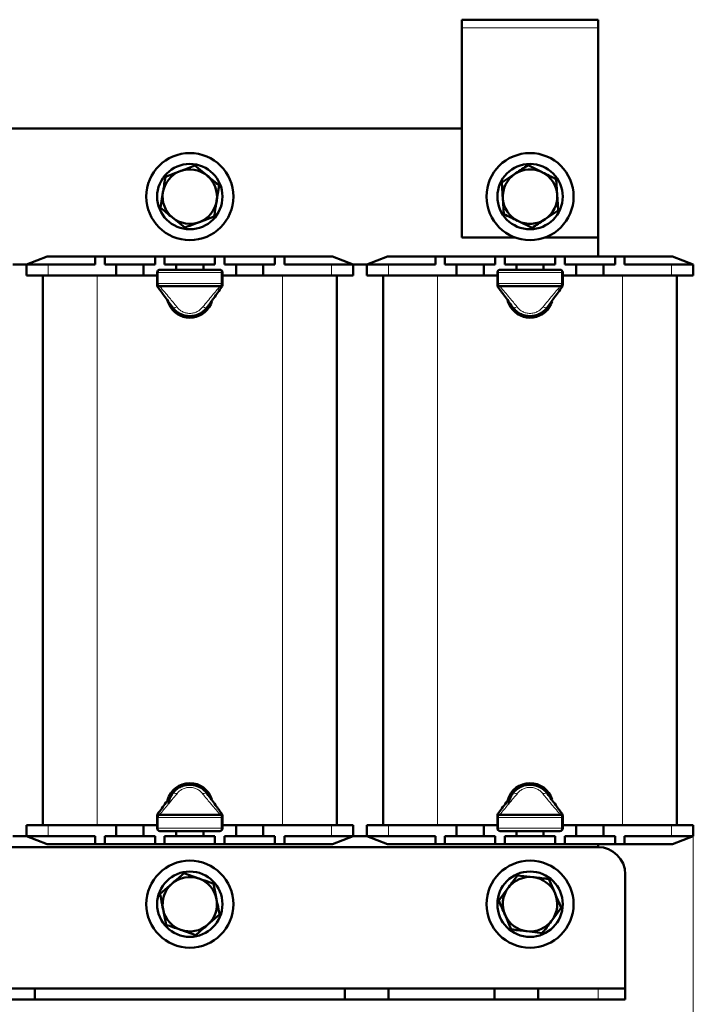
# Model space of a CAD drawing. Header units: millimetres. Extents: x 0 to 420, y 0 to 594.
# Tile 3 of 5: x 93 to 217, y 151 to 332. Entities that reach past the tile are written whole.
import ezdxf

# ---------------------------------------------------------------- set-up
doc = ezdxf.new("R2010")
doc.units = ezdxf.units.MM
doc.styles.add('SLDTEXTSTYLE0', font='TXT', dxfattribs={"width": 0.7, "bigfont": 'bigfont'})
doc.styles.add('SLDTEXTSTYLE1', font='TXT', dxfattribs={"width": 0.7})
doc.dimstyles.new('SLDDIMSTYLE0', dxfattribs={"dimtxt": 5, "dimasz": 5, "dimexe": 0, "dimexo": 0.0625, "dimgap": 1.25, "dimtad": 2, "dimdec": 1, "dimrnd": 1e-09, "dimzin": 12, "dimdsep": 46, "dimtxsty": 'SLDTEXTSTYLE1', "dimsah": 1, "dimcen": 0.09, "dimadec": 0, "dimazin": 3, "dimtfac": 1, "dimtdec": 3, "dimtofl": 0, "dimtmove": 0, "dimatfit": 3, "dimfxl": 1, "dimfrac": 2, "dimtolj": 1, "dimtzin": 12, "dimarcsym": 0})

# ---------------------------------------------------------------- blocks, each defined once
blk = doc.blocks.new('_D')
at = {"color": 7, "linetype": 'Continuous', "lineweight": 0}
for p, q in [((31.93, 181.78), (31.93, 116.79)), ((216.93, 181.78), (216.93, 116.79)), ((31.93, 117.79), (216.93, 117.79))]:
    blk.add_line(p, q, dxfattribs=at)
at = {"color": 7, "linetype": 'Continuous', "lineweight": 18}
for points in [[(31.93, 117.79), (36.93, 117.02), (36.93, 118.56)], [(216.93, 117.79), (211.93, 118.56), (211.93, 117.02)]]:
    blk.add_solid(points, dxfattribs=at)
at = {"color": 7, "linetype": 'Continuous', "lineweight": 18, "insert": (122.47, 124.24), "char_height": 5, "attachment_point": 1, "style": 'SLDTEXTSTYLE0'}
blk.add_mtext('Ш', dxfattribs=at)

msp = doc.modelspace()

# ---------------------------------------------------------------- linework, layer by layer
at = {"color": 7, "linetype": 'Continuous', "lineweight": 50}
for p, q in [((199.43, 331.79), (174.43, 331.79)), ((174.43, 331.79), (174.43, 330.29)), ((199.43, 331.79), (199.43, 330.29)), ((174.43, 330.29), (174.43, 291.79)), ((199.43, 291.79), (199.43, 330.29)), ((174.43, 311.79), (74.43, 311.79)), ((119.96, 302.95), (122.66, 303.97)), ((125.36, 304.99), (127.6, 303.16)), ((186.56, 305.05), (189.15, 303.77)), ((181.75, 301.85), (184.16, 303.45)), ((191.73, 302.49), (191.92, 299.61)), ((129.83, 301.33), (129.36, 298.48)), ((119.03, 297.25), (119.49, 300.1)), ((182.12, 296.09), (181.94, 298.97)), ((192.1, 296.73), (189.7, 295.13)), ((123.49, 293.59), (121.26, 295.42)), ((128.89, 295.63), (126.19, 294.61)), ((187.3, 293.53), (184.71, 294.81)), ((174.43, 291.79), (184.14, 291.79)), ((189.71, 291.79), (199.43, 291.79)), ((199.43, 288.29), (199.43, 291.79)), ((98.23, 288.29), (94.43, 286.79)), ((98.23, 288.29), (107.05, 288.29)), ((107.05, 288.29), (107.05, 286.79)), ((107.05, 288.29), (108.8, 288.29)), ((108.8, 288.29), (108.8, 286.79)), ((108.8, 288.29), (118.05, 288.29)), ((118.05, 288.29), (118.05, 286.79)), ((118.05, 288.29), (119.8, 288.29)), ((119.8, 288.29), (119.8, 286.79)), ((119.8, 288.29), (129.05, 288.29)), ((129.05, 288.29), (129.05, 286.79)), ((129.05, 288.29), (130.8, 288.29)), ((130.8, 288.29), (130.8, 286.79)), ((130.8, 288.29), (140.05, 288.29)), ((140.05, 288.29), (140.05, 286.79)), ((140.05, 288.29), (141.8, 288.29)), ((141.8, 288.29), (141.8, 286.79)), ((141.8, 288.29), (150.63, 288.29)), ((154.43, 286.79), (150.63, 288.29)), ((160.73, 288.29), (156.93, 286.79)), ((160.73, 288.29), (169.55, 288.29)), ((169.55, 288.29), (169.55, 286.79)), ((169.55, 288.29), (171.3, 288.29)), ((171.3, 288.29), (171.3, 286.79)), ((171.3, 288.29), (180.55, 288.29)), ((180.55, 288.29), (180.55, 286.79)), ((180.55, 288.29), (182.3, 288.29)), ((182.3, 288.29), (182.3, 286.79)), ((182.3, 288.29), (191.55, 288.29)), ((191.55, 288.29), (191.55, 286.79)), ((191.55, 288.29), (193.3, 288.29)), ((193.3, 288.29), (193.3, 286.79)), ((193.3, 288.29), (202.55, 288.29)), ((202.55, 288.29), (202.55, 286.79)), ((202.55, 288.29), (204.3, 288.29)), ((204.3, 288.29), (204.3, 286.79)), ((204.3, 288.29), (213.13, 288.29)), ((216.93, 286.79), (213.13, 288.29)), ((91.93, 286.79), (94.43, 286.79)), ((94.43, 284.79), (94.43, 286.79)), ((94.43, 286.79), (98.43, 286.79)), ((98.43, 286.79), (107.05, 286.79)), ((108.8, 286.79), (110.93, 286.79)), ((110.93, 286.79), (110.93, 284.79)), ((110.93, 286.79), (113.43, 286.79)), ((113.43, 286.79), (115.93, 286.79)), ((115.93, 286.79), (115.93, 284.79)), ((115.93, 286.79), (118.05, 286.79)), ((118.93, 285.85), (129.93, 285.85)), ((119.8, 286.79), (121.93, 286.79)), ((121.93, 286.79), (121.93, 285.85)), ((121.93, 286.79), (124.43, 286.79)), ((124.43, 286.79), (126.93, 286.79)), ((126.93, 286.79), (126.93, 285.85)), ((126.93, 286.79), (129.05, 286.79)), ((130.8, 286.79), (132.93, 286.79)), ((132.93, 286.79), (132.93, 284.79)), ((132.93, 286.79), (135.43, 286.79)), ((135.43, 286.79), (137.93, 286.79)), ((137.93, 286.79), (137.93, 284.79)), ((137.93, 286.79), (140.05, 286.79)), ((141.8, 286.79), (150.43, 286.79)), ((150.43, 286.79), (154.43, 286.79)), ((154.43, 286.79), (156.93, 286.79)), ((154.43, 286.79), (154.43, 284.79)), ((156.93, 284.79), (156.93, 286.79)), ((156.93, 286.79), (160.93, 286.79)), ((160.93, 286.79), (169.55, 286.79)), ((171.3, 286.79), (173.43, 286.79)), ((173.43, 286.79), (173.43, 284.79)), ((173.43, 286.79), (175.93, 286.79)), ((175.93, 286.79), (178.43, 286.79)), ((178.43, 286.79), (178.43, 284.79)), ((178.43, 286.79), (180.55, 286.79)), ((181.43, 285.85), (192.43, 285.85)), ((182.3, 286.79), (184.43, 286.79)), ((184.43, 286.79), (184.43, 285.85)), ((184.43, 286.79), (186.93, 286.79)), ((186.93, 286.79), (189.43, 286.79)), ((189.43, 286.79), (189.43, 285.85)), ((189.43, 286.79), (191.55, 286.79)), ((193.3, 286.79), (195.43, 286.79)), ((195.43, 286.79), (195.43, 284.79)), ((195.43, 286.79), (197.93, 286.79)), ((197.93, 286.79), (200.43, 286.79)), ((200.43, 286.79), (200.43, 284.79)), ((200.43, 286.79), (202.55, 286.79)), ((204.3, 286.79), (212.93, 286.79)), ((212.93, 286.79), (216.93, 286.79)), ((216.93, 286.79), (216.93, 284.79)), ((98.43, 284.79), (94.43, 284.79)), ((97.43, 183.79), (97.43, 284.79)), ((98.43, 284.79), (110.93, 284.79)), ((110.93, 284.79), (115.93, 284.79)), ((115.93, 284.79), (118.43, 284.79)), ((118.43, 283.35), (118.43, 285.35)), ((130.43, 285.35), (130.43, 283.35)), ((130.43, 284.79), (132.93, 284.79)), ((132.93, 284.79), (137.93, 284.79)), ((137.93, 284.79), (150.43, 284.79)), ((154.43, 284.79), (150.43, 284.79)), ((151.43, 284.79), (151.43, 183.79)), ((160.93, 284.79), (156.93, 284.79)), ((159.93, 183.79), (159.93, 284.79)), ((160.93, 284.79), (173.43, 284.79)), ((173.43, 284.79), (178.43, 284.79)), ((178.43, 284.79), (180.93, 284.79)), ((180.93, 283.35), (180.93, 285.35)), ((192.93, 285.35), (192.93, 283.35)), ((192.93, 284.79), (195.43, 284.79)), ((195.43, 284.79), (200.43, 284.79)), ((200.43, 284.79), (212.93, 284.79)), ((216.93, 284.79), (212.93, 284.79)), ((213.93, 284.79), (213.93, 183.79)), ((118.43, 283.01), (118.43, 283.35)), ((129.93, 282.85), (118.93, 282.85)), ((130.43, 283.35), (130.43, 283.01)), ((180.93, 283.01), (180.93, 283.35)), ((192.43, 282.85), (181.43, 282.85)), ((192.93, 283.35), (192.93, 283.01)), ((118.43, 185.23), (118.43, 185.57)), ((118.43, 183.23), (118.43, 185.23)), ((118.93, 185.73), (129.93, 185.73)), ((130.43, 185.57), (130.43, 185.23)), ((130.43, 185.23), (130.43, 183.23)), ((180.93, 185.23), (180.93, 185.57)), ((180.93, 183.23), (180.93, 185.23)), ((181.43, 185.73), (192.43, 185.73)), ((192.93, 185.57), (192.93, 185.23)), ((192.93, 185.23), (192.93, 183.23)), ((94.43, 181.79), (94.43, 183.79)), ((94.43, 183.79), (98.43, 183.79)), ((110.93, 183.79), (98.43, 183.79)), ((110.93, 183.79), (115.93, 183.79)), ((110.93, 181.79), (110.93, 183.79)), ((115.93, 181.79), (115.93, 183.79)), ((118.43, 183.79), (115.93, 183.79)), ((129.93, 182.73), (118.93, 182.73)), ((121.93, 181.79), (121.93, 182.73)), ((126.93, 181.79), (126.93, 182.73)), ((132.93, 183.79), (130.43, 183.79)), ((132.93, 183.79), (137.93, 183.79)), ((132.93, 181.79), (132.93, 183.79)), ((137.93, 181.79), (137.93, 183.79)), ((150.43, 183.79), (137.93, 183.79)), ((150.43, 183.79), (154.43, 183.79)), ((154.43, 183.79), (154.43, 181.79)), ((156.93, 181.79), (156.93, 183.79)), ((156.93, 183.79), (160.93, 183.79)), ((173.43, 183.79), (160.93, 183.79)), ((173.43, 183.79), (178.43, 183.79)), ((173.43, 181.79), (173.43, 183.79)), ((178.43, 181.79), (178.43, 183.79)), ((180.93, 183.79), (178.43, 183.79)), ((192.43, 182.73), (181.43, 182.73)), ((184.43, 181.79), (184.43, 182.73)), ((189.43, 181.79), (189.43, 182.73)), ((195.43, 183.79), (192.93, 183.79)), ((195.43, 183.79), (200.43, 183.79)), ((195.43, 181.79), (195.43, 183.79)), ((200.43, 181.79), (200.43, 183.79)), ((212.93, 183.79), (200.43, 183.79)), ((212.93, 183.79), (216.93, 183.79)), ((216.93, 183.79), (216.93, 181.79)), ((91.93, 181.79), (94.43, 181.79)), ((98.43, 181.79), (94.43, 181.79)), ((94.43, 181.79), (98.23, 180.29)), ((107.05, 181.79), (98.43, 181.79)), ((107.05, 180.29), (107.05, 181.79)), ((110.93, 181.79), (108.8, 181.79)), ((108.8, 180.29), (108.8, 181.79)), ((113.43, 181.79), (110.93, 181.79)), ((115.93, 181.79), (113.43, 181.79)), ((118.05, 181.79), (115.93, 181.79)), ((118.05, 180.29), (118.05, 181.79)), ((119.8, 180.29), (119.8, 181.79)), ((121.93, 181.79), (119.8, 181.79)), ((124.43, 181.79), (121.93, 181.79)), ((126.93, 181.79), (124.43, 181.79)), ((129.05, 181.79), (126.93, 181.79)), ((129.05, 180.29), (129.05, 181.79)), ((130.8, 180.29), (130.8, 181.79)), ((132.93, 181.79), (130.8, 181.79)), ((135.43, 181.79), (132.93, 181.79)), ((137.93, 181.79), (135.43, 181.79)), ((140.05, 181.79), (137.93, 181.79)), ((140.05, 180.29), (140.05, 181.79)), ((141.8, 180.29), (141.8, 181.79)), ((150.43, 181.79), (141.8, 181.79)), ((154.43, 181.79), (150.43, 181.79)), ((150.63, 180.29), (154.43, 181.79)), ((154.43, 181.79), (156.93, 181.79)), ((160.93, 181.79), (156.93, 181.79)), ((156.93, 181.79), (160.73, 180.29)), ((169.55, 181.79), (160.93, 181.79)), ((169.55, 180.29), (169.55, 181.79)), ((173.43, 181.79), (171.3, 181.79)), ((171.3, 180.29), (171.3, 181.79)), ((175.93, 181.79), (173.43, 181.79)), ((178.43, 181.79), (175.93, 181.79)), ((180.55, 181.79), (178.43, 181.79)), ((180.55, 180.29), (180.55, 181.79)), ((182.3, 180.29), (182.3, 181.79)), ((184.43, 181.79), (182.3, 181.79)), ((186.93, 181.79), (184.43, 181.79)), ((189.43, 181.79), (186.93, 181.79)), ((191.55, 181.79), (189.43, 181.79)), ((191.55, 180.29), (191.55, 181.79)), ((193.3, 180.29), (193.3, 181.79)), ((195.43, 181.79), (193.3, 181.79)), ((197.93, 181.79), (195.43, 181.79)), ((200.43, 181.79), (197.93, 181.79)), ((202.55, 181.79), (200.43, 181.79)), ((202.55, 180.29), (202.55, 181.79)), ((204.3, 180.29), (204.3, 181.79)), ((212.93, 181.79), (204.3, 181.79)), ((216.93, 181.79), (212.93, 181.79)), ((213.13, 180.29), (216.93, 181.79)), ((49.43, 179.79), (199.43, 179.79)), ((107.05, 180.29), (98.23, 180.29)), ((108.8, 180.29), (107.05, 180.29)), ((118.05, 180.29), (108.8, 180.29)), ((119.8, 180.29), (118.05, 180.29)), ((129.05, 180.29), (119.8, 180.29)), ((130.8, 180.29), (129.05, 180.29)), ((140.05, 180.29), (130.8, 180.29)), ((141.8, 180.29), (140.05, 180.29)), ((150.63, 180.29), (141.8, 180.29)), ((169.55, 180.29), (160.73, 180.29)), ((171.3, 180.29), (169.55, 180.29)), ((180.55, 180.29), (171.3, 180.29)), ((182.3, 180.29), (180.55, 180.29)), ((191.55, 180.29), (182.3, 180.29)), ((193.3, 180.29), (191.55, 180.29)), ((202.55, 180.29), (193.3, 180.29)), ((199.43, 179.79), (199.43, 180.29)), ((204.3, 180.29), (202.55, 180.29)), ((213.13, 180.29), (204.3, 180.29)), ((123.34, 174.96), (126.07, 174.01)), ((184.64, 174.59), (187.51, 174.26)), ((190.38, 173.92), (191.52, 171.27)), ((204.43, 174.79), (204.43, 153.79)), ((118.97, 171.18), (121.16, 173.07)), ((128.79, 173.07), (129.34, 170.23)), ((181.19, 169.96), (182.92, 172.28)), ((120.06, 165.51), (119.52, 168.35)), ((192.66, 168.62), (190.94, 166.3)), ((129.88, 167.4), (127.7, 165.51)), ((183.48, 164.66), (182.34, 167.31)), ((125.52, 163.62), (122.79, 164.57)), ((189.21, 163.99), (186.35, 164.32)), ((95.93, 153.79), (87.93, 153.79)), ((95.93, 151.79), (95.93, 153.79)), ((152.93, 153.79), (95.93, 153.79)), ((152.93, 151.79), (152.93, 153.79)), ((160.93, 153.79), (152.93, 153.79)), ((160.93, 151.79), (160.93, 153.79)), ((180.43, 153.79), (160.93, 153.79)), ((180.43, 151.79), (180.43, 153.79)), ((188.43, 153.79), (180.43, 153.79)), ((188.43, 151.79), (188.43, 153.79)), ((199.43, 153.79), (188.43, 153.79)), ((199.43, 153.79), (204.43, 153.79)), ((204.43, 153.79), (204.43, 151.79)), ((95.93, 151.79), (87.93, 151.79)), ((152.93, 151.79), (95.93, 151.79)), ((160.93, 151.79), (152.93, 151.79)), ((180.43, 151.79), (160.93, 151.79)), ((188.43, 151.79), (180.43, 151.79)), ((199.43, 151.79), (188.43, 151.79)), ((204.43, 151.79), (199.43, 151.79))]:
    msp.add_line(p, q, dxfattribs=at)
at = {"color": 8, "linetype": 'Continuous', "lineweight": 18}
for p, q in [((199.43, 330.29), (174.43, 330.29)), ((98.43, 286.79), (98.43, 284.79)), ((150.43, 284.79), (150.43, 286.79)), ((160.93, 286.79), (160.93, 284.79)), ((212.93, 284.79), (212.93, 286.79)), ((107.43, 284.79), (107.43, 183.79)), ((118.43, 285.35), (118.64, 285.35)), ((118.64, 285.35), (118.64, 283.35)), ((130.22, 285.35), (118.64, 285.35)), ((130.22, 283.35), (130.22, 285.35)), ((130.22, 285.35), (130.43, 285.35)), ((141.43, 183.79), (141.43, 284.79)), ((169.93, 284.79), (169.93, 183.79)), ((180.93, 285.35), (181.14, 285.35)), ((181.14, 285.35), (181.14, 283.35)), ((192.72, 285.35), (181.14, 285.35)), ((192.72, 283.35), (192.72, 285.35)), ((192.72, 285.35), (192.93, 285.35)), ((203.93, 183.79), (203.93, 284.79)), ((118.43, 283.35), (118.64, 283.35)), ((118.64, 283.35), (130.22, 283.35)), ((118.93, 282.85), (118.93, 282.76)), ((129.93, 282.76), (129.93, 282.85)), ((130.22, 283.35), (130.43, 283.35)), ((180.93, 283.35), (181.14, 283.35)), ((181.14, 283.35), (192.72, 283.35)), ((181.43, 282.85), (181.43, 282.76)), ((192.43, 282.76), (192.43, 282.85)), ((192.72, 283.35), (192.93, 283.35)), ((118.64, 185.23), (118.43, 185.23)), ((130.22, 185.23), (118.64, 185.23)), ((118.64, 185.23), (118.64, 183.23)), ((118.93, 185.82), (118.93, 185.73)), ((129.93, 185.73), (129.93, 185.82)), ((130.22, 183.23), (130.22, 185.23)), ((130.43, 185.23), (130.22, 185.23)), ((181.14, 185.23), (180.93, 185.23)), ((192.72, 185.23), (181.14, 185.23)), ((181.14, 185.23), (181.14, 183.23)), ((181.43, 185.82), (181.43, 185.73)), ((192.43, 185.73), (192.43, 185.82)), ((192.72, 183.23), (192.72, 185.23)), ((192.93, 185.23), (192.72, 185.23)), ((98.43, 183.79), (98.43, 181.79)), ((118.64, 183.23), (118.43, 183.23)), ((118.64, 183.23), (130.22, 183.23)), ((130.43, 183.23), (130.22, 183.23)), ((150.43, 181.79), (150.43, 183.79)), ((160.93, 183.79), (160.93, 181.79)), ((181.14, 183.23), (180.93, 183.23)), ((181.14, 183.23), (192.72, 183.23)), ((192.93, 183.23), (192.72, 183.23)), ((212.93, 181.79), (212.93, 183.79)), ((199.43, 151.79), (199.43, 153.79))]:
    msp.add_line(p, q, dxfattribs=at)
at = {"color": 8, "linetype": 'Continuous', "lineweight": 18, "flags": 128}
for points in [[(118.93, 285.85), (118.87, 285.84), (118.82, 285.81), (118.77, 285.77), (118.72, 285.7), (118.69, 285.63), (118.66, 285.54), (118.64, 285.45), (118.64, 285.35)], [(130.22, 285.35), (130.21, 285.45), (130.2, 285.54), (130.17, 285.63), (130.13, 285.7), (130.09, 285.77), (130.04, 285.81), (129.98, 285.84), (129.93, 285.85)], [(181.43, 285.85), (181.37, 285.84), (181.32, 285.81), (181.27, 285.77), (181.22, 285.7), (181.19, 285.63), (181.16, 285.54), (181.14, 285.45), (181.14, 285.35)], [(192.72, 285.35), (192.71, 285.45), (192.7, 285.54), (192.67, 285.63), (192.63, 285.7), (192.59, 285.77), (192.54, 285.81), (192.48, 285.84), (192.43, 285.85)], [(118.64, 283.35), (118.64, 283.25), (118.66, 283.16), (118.69, 283.07), (118.72, 283), (118.77, 282.93), (118.82, 282.89), (118.87, 282.86), (118.93, 282.85)], [(129.93, 282.85), (129.98, 282.86), (130.04, 282.89), (130.09, 282.93), (130.13, 283), (130.17, 283.07), (130.2, 283.16), (130.21, 283.25), (130.22, 283.35)], [(181.14, 283.35), (181.14, 283.25), (181.16, 283.16), (181.19, 283.07), (181.22, 283), (181.27, 282.93), (181.32, 282.89), (181.37, 282.86), (181.43, 282.85)], [(192.43, 282.85), (192.48, 282.86), (192.54, 282.89), (192.59, 282.93), (192.63, 283), (192.67, 283.07), (192.7, 283.16), (192.71, 283.25), (192.72, 283.35)], [(118.93, 185.73), (118.87, 185.72), (118.82, 185.69), (118.77, 185.65), (118.72, 185.58), (118.69, 185.51), (118.66, 185.42), (118.64, 185.33), (118.64, 185.23)], [(130.22, 185.23), (130.21, 185.33), (130.2, 185.42), (130.17, 185.51), (130.13, 185.58), (130.09, 185.65), (130.04, 185.69), (129.98, 185.72), (129.93, 185.73)], [(181.43, 185.73), (181.37, 185.72), (181.32, 185.69), (181.27, 185.65), (181.22, 185.58), (181.19, 185.51), (181.16, 185.42), (181.14, 185.33), (181.14, 185.23)], [(192.72, 185.23), (192.71, 185.33), (192.7, 185.42), (192.67, 185.51), (192.63, 185.58), (192.59, 185.65), (192.54, 185.69), (192.48, 185.72), (192.43, 185.73)], [(118.64, 183.23), (118.64, 183.13), (118.66, 183.04), (118.69, 182.95), (118.72, 182.88), (118.77, 182.81), (118.82, 182.77), (118.87, 182.74), (118.93, 182.73)], [(129.93, 182.73), (129.98, 182.74), (130.04, 182.77), (130.09, 182.81), (130.13, 182.88), (130.17, 182.95), (130.2, 183.04), (130.21, 183.13), (130.22, 183.23)], [(181.14, 183.23), (181.14, 183.13), (181.16, 183.04), (181.19, 182.95), (181.22, 182.88), (181.27, 182.81), (181.32, 182.77), (181.37, 182.74), (181.43, 182.73)], [(192.43, 182.73), (192.48, 182.74), (192.54, 182.77), (192.59, 182.81), (192.63, 182.88), (192.67, 182.95), (192.7, 183.04), (192.71, 183.13), (192.72, 183.23)]]:
    msp.add_lwpolyline(points, dxfattribs=at)
at = {"color": 7, "linetype": 'Continuous', "lineweight": 50, "flags": 128}
for points in [[(120.33, 280.18), (120.37, 280.01), (120.87, 278.97)], [(182.83, 280.18), (182.87, 280.01), (183.37, 278.97)]]:
    msp.add_lwpolyline(points, dxfattribs=at)
at = {"color": 7, "linetype": 'Continuous', "lineweight": 50}
for centre, radius in [((124.43, 299.29), 8), ((186.93, 299.29), 8), ((124.43, 299.29), 6), ((186.93, 299.29), 6), ((124.43, 169.29), 8), ((186.93, 169.29), 8), ((124.43, 169.29), 6), ((186.93, 169.29), 6)]:
    msp.add_circle(centre, radius, dxfattribs=at)
for centre, radius, start, end in [((124.43, 299.29), 5, 110.6853, 170.6853), ((124.43, 299.29), 5, 50.6853, 110.6853), ((186.93, 299.29), 5, 63.6643, 123.6643), ((124.43, 299.29), 5, 350.6853, 50.6853), ((186.93, 299.29), 5, 123.6643, 183.6643), ((186.93, 299.29), 5, 3.6643, 63.6643), ((124.43, 299.29), 5, 170.6853, 230.6853), ((124.43, 299.29), 5, 290.6853, 350.6853), ((186.93, 299.29), 5, 183.6643, 243.6643), ((186.93, 299.29), 5, 303.6643, 3.6643), ((124.43, 299.29), 5, 230.6853, 290.6853), ((186.93, 299.29), 5, 243.6643, 303.6643), ((118.93, 285.35), 0.5, 90, 180), ((129.93, 285.35), 0.5, 0, 90), ((181.43, 285.35), 0.5, 90, 180), ((192.43, 285.35), 0.5, 0, 90), ((118.93, 283.35), 0.5, 180, 270), ((129.93, 283.35), 0.5, 270, 0), ((181.43, 283.35), 0.5, 180, 270), ((192.43, 283.35), 0.5, 270, 0), ((124.43, 281.29), 4.25, 213.1576, 342.9267), ((124.43, 281.29), 3.95, 216.4448, 323.2838), ((186.93, 281.29), 4.25, 213.1576, 342.9267), ((186.93, 281.29), 3.95, 216.4448, 323.2838), ((124.43, 187.29), 4.25, 16.6111, 164.2812), ((124.43, 187.29), 3.95, 31.2318, 173.4209), ((186.93, 187.29), 4.25, 16.6111, 164.2812), ((186.93, 187.29), 3.95, 31.2318, 141.3935), ((186.93, 187.29), 3.95, 143.2193, 173.4209), ((118.93, 185.23), 0.5, 90, 180), ((129.93, 185.23), 0.5, 0, 90), ((181.43, 185.23), 0.5, 90, 180), ((192.43, 185.23), 0.5, 0, 90), ((118.93, 183.23), 0.5, 180, 270), ((129.93, 183.23), 0.5, 270, 0), ((181.43, 183.23), 0.5, 180, 270), ((192.43, 183.23), 0.5, 270, 0), ((199.43, 174.79), 5, 0, 90), ((124.43, 169.29), 5, 70.8626, 130.8626), ((124.43, 169.29), 5, 10.8626, 70.8626), ((186.93, 169.29), 5, 83.3118, 143.3118), ((186.93, 169.29), 5, 23.3118, 83.3118), ((124.43, 169.29), 5, 130.8626, 190.8626), ((186.93, 169.29), 5, 143.3118, 203.3118), ((124.43, 169.29), 5, 310.8626, 10.8626), ((186.93, 169.29), 5, 323.3118, 23.3118), ((124.43, 169.29), 5, 190.8626, 250.8626), ((186.93, 169.29), 5, 203.3118, 263.3118), ((124.43, 169.29), 5, 250.8626, 310.8626), ((186.93, 169.29), 5, 263.3118, 323.3118)]:
    msp.add_arc(centre, radius, start, end, dxfattribs=at)
for points, knots in [([(122.66, 303.97), (122.73, 303.99), (123.64, 304.34), (124.53, 304.67), (125.36, 304.99)], [0, 0, 0, 0, 0.070201, 1, 1, 1, 1]), ([(184.16, 303.45), (184.21, 303.49), (185.02, 304.03), (185.82, 304.56), (186.56, 305.05)], [0, 0, 0, 0, 0.070201, 1, 1, 1, 1]), ([(119.49, 300.1), (119.5, 300.17), (119.66, 301.13), (119.82, 302.07), (119.96, 302.95)], [0, 0, 0, 0, 0.070201, 1, 1, 1, 1]), ([(127.6, 303.16), (127.61, 303.15), (128.36, 302.53), (129.1, 301.92), (129.83, 301.33)], [0, 0, 0, 0, 0.017203, 1, 1, 1, 1]), ([(189.15, 303.77), (189.16, 303.76), (190.03, 303.33), (190.89, 302.91), (191.73, 302.49)], [0, 0, 0, 0, 0.017203, 1, 1, 1, 1]), ([(181.94, 298.97), (181.93, 299.04), (181.87, 300.01), (181.81, 300.97), (181.75, 301.85)], [0, 0, 0, 0, 0.0702006, 1, 1, 1, 1]), ([(129.36, 298.48), (129.35, 298.41), (129.19, 297.45), (129.04, 296.51), (128.89, 295.63)], [0, 0, 0, 0, 0.070201, 1, 1, 1, 1]), ([(191.92, 299.61), (191.92, 299.54), (191.98, 298.57), (192.05, 297.62), (192.1, 296.73)], [0, 0, 0, 0, 0.070201, 1, 1, 1, 1]), ([(121.26, 295.42), (121.25, 295.43), (120.49, 296.05), (119.75, 296.66), (119.03, 297.25)], [0, 0, 0, 0, 0.017203, 1, 1, 1, 1]), ([(184.71, 294.81), (184.69, 294.82), (183.82, 295.25), (182.96, 295.67), (182.12, 296.09)], [0, 0, 0, 0, 0.017203, 1, 1, 1, 1]), ([(189.7, 295.13), (189.64, 295.09), (188.83, 294.55), (188.04, 294.02), (187.3, 293.53)], [0, 0, 0, 0, 0.070201, 1, 1, 1, 1]), ([(126.19, 294.61), (126.13, 294.59), (125.22, 294.24), (124.32, 293.91), (123.49, 293.59)], [0, 0, 0, 0, 0.070201, 1, 1, 1, 1]), ([(121.23, 278.98), (120.72, 279.68), (119.82, 280.93), (118.92, 282.17), (118.52, 282.72)], [0, 0, 0, 0, 0.559921, 1, 1, 1, 1]), ([(130.33, 282.72), (129.83, 282.03), (128.94, 280.79), (128.03, 279.53), (127.63, 278.98)], [0, 0, 0, 0, 0.5603, 1, 1, 1, 1]), ([(183.73, 278.98), (183.22, 279.68), (182.32, 280.93), (181.42, 282.17), (181.02, 282.72)], [0, 0, 0, 0, 0.559921, 1, 1, 1, 1]), ([(192.83, 282.72), (192.33, 282.03), (191.44, 280.79), (190.53, 279.53), (190.13, 278.98)], [0, 0, 0, 0, 0.5603, 1, 1, 1, 1]), ([(127.63, 278.98), (127.42, 278.73), (127.03, 278.26), (126.24, 277.74), (125.36, 277.41), (124.43, 277.3), (123.49, 277.41), (122.62, 277.74), (121.82, 278.26), (121.43, 278.73), (121.23, 278.98)], [0, 0, 0, 0, 0.132759, 0.254232, 0.378928, 0.5, 0.621066, 0.745768, 0.867238, 1, 1, 1, 1]), ([(190.13, 278.98), (189.92, 278.73), (189.53, 278.26), (188.74, 277.74), (187.86, 277.41), (186.93, 277.3), (185.99, 277.41), (185.12, 277.74), (184.32, 278.26), (183.93, 278.73), (183.73, 278.98)], [0, 0, 0, 0, 0.132759, 0.254232, 0.378928, 0.5, 0.621066, 0.745768, 0.867238, 1, 1, 1, 1]), ([(121.23, 189.6), (121.43, 189.85), (121.82, 190.32), (122.62, 190.84), (123.49, 191.17), (124.43, 191.28), (125.36, 191.17), (126.24, 190.84), (127.03, 190.32), (127.42, 189.85), (127.63, 189.6)], [0, 0, 0, 0, 0.132759, 0.254232, 0.378928, 0.5, 0.621066, 0.745768, 0.867238, 1, 1, 1, 1]), ([(183.73, 189.6), (183.93, 189.85), (184.32, 190.32), (185.12, 190.84), (185.99, 191.17), (186.93, 191.28), (187.86, 191.17), (188.74, 190.84), (189.53, 190.32), (189.92, 189.85), (190.13, 189.6)], [0, 0, 0, 0, 0.132759, 0.254232, 0.378928, 0.5, 0.621066, 0.745768, 0.867238, 1, 1, 1, 1]), ([(118.52, 185.86), (119.02, 186.55), (119.92, 187.79), (120.83, 189.05), (121.23, 189.6)], [0, 0, 0, 0, 0.5603, 1, 1, 1, 1]), ([(127.63, 189.6), (128.14, 188.9), (129.04, 187.65), (129.94, 186.41), (130.33, 185.86)], [0, 0, 0, 0, 0.5599207, 1, 1, 1, 1]), ([(181.02, 185.86), (181.52, 186.55), (182.42, 187.79), (183.33, 189.05), (183.73, 189.6)], [0, 0, 0, 0, 0.5603, 1, 1, 1, 1]), ([(190.13, 189.6), (190.64, 188.9), (191.54, 187.65), (192.44, 186.41), (192.83, 185.86)], [0, 0, 0, 0, 0.559921, 1, 1, 1, 1]), ([(121.16, 173.07), (121.21, 173.12), (121.95, 173.75), (122.67, 174.38), (123.34, 174.96)], [0, 0, 0, 0, 0.070201, 1, 1, 1, 1]), ([(126.07, 174.01), (126.13, 173.99), (127.05, 173.67), (127.95, 173.36), (128.79, 173.07)], [0, 0, 0, 0, 0.070201, 1, 1, 1, 1]), ([(182.92, 172.28), (182.96, 172.33), (183.54, 173.11), (184.11, 173.88), (184.64, 174.59)], [0, 0, 0, 0, 0.070201, 1, 1, 1, 1]), ([(187.51, 174.26), (187.58, 174.25), (188.55, 174.13), (189.49, 174.02), (190.38, 173.92)], [0, 0, 0, 0, 0.070201, 1, 1, 1, 1]), ([(119.52, 168.35), (119.51, 168.36), (119.33, 169.32), (119.15, 170.26), (118.97, 171.18)], [0, 0, 0, 0, 0.017203, 1, 1, 1, 1]), ([(129.34, 170.23), (129.34, 170.22), (129.52, 169.26), (129.71, 168.32), (129.88, 167.4)], [0, 0, 0, 0, 0.017203, 1, 1, 1, 1]), ([(191.52, 171.27), (191.53, 171.25), (191.91, 170.36), (192.29, 169.48), (192.66, 168.62)], [0, 0, 0, 0, 0.017203, 1, 1, 1, 1]), ([(182.34, 167.31), (182.33, 167.33), (181.94, 168.22), (181.57, 169.1), (181.19, 169.96)], [0, 0, 0, 0, 0.017203, 1, 1, 1, 1]), ([(122.79, 164.57), (122.72, 164.59), (121.8, 164.91), (120.9, 165.22), (120.06, 165.51)], [0, 0, 0, 0, 0.070201, 1, 1, 1, 1]), ([(127.7, 165.51), (127.65, 165.46), (126.91, 164.83), (126.19, 164.2), (125.52, 163.62)], [0, 0, 0, 0, 0.070201, 1, 1, 1, 1]), ([(186.35, 164.32), (186.28, 164.33), (185.31, 164.45), (184.36, 164.56), (183.48, 164.66)], [0, 0, 0, 0, 0.070201, 1, 1, 1, 1]), ([(190.94, 166.3), (190.9, 166.25), (190.31, 165.47), (189.74, 164.7), (189.21, 163.99)], [0, 0, 0, 0, 0.070201, 1, 1, 1, 1])]:
    msp.add_open_spline(points, degree=3, knots=knots, dxfattribs=at)
for points in [[(118.52, 282.72), (118.5, 282.76), (118.44, 282.85), (118.43, 282.96), (118.43, 283.01)], [(130.43, 283.01), (130.42, 282.96), (130.41, 282.85), (130.36, 282.76), (130.33, 282.72)], [(181.02, 282.72), (181, 282.76), (180.94, 282.85), (180.93, 282.96), (180.93, 283.01)], [(192.93, 283.01), (192.92, 282.96), (192.91, 282.85), (192.86, 282.76), (192.83, 282.72)], [(118.43, 185.57), (118.43, 185.62), (118.44, 185.73), (118.5, 185.82), (118.52, 185.86)], [(130.33, 185.86), (130.36, 185.82), (130.41, 185.73), (130.42, 185.62), (130.43, 185.57)], [(180.93, 185.57), (180.93, 185.62), (180.94, 185.73), (181, 185.82), (181.02, 185.86)], [(192.83, 185.86), (192.86, 185.82), (192.91, 185.73), (192.92, 185.62), (192.93, 185.57)]]:
    msp.add_open_spline(points, degree=3, dxfattribs=at)
at = {"color": 8, "linetype": 'Continuous', "lineweight": 18}
for points, knots in [([(118.93, 282.76), (118.88, 282.76), (118.76, 282.77), (118.63, 282.8), (118.54, 282.85), (118.48, 282.9), (118.44, 282.95), (118.43, 282.99), (118.43, 283.01)], [0, 0, 0, 0, 0.198606, 0.430992, 0.560466, 0.698463, 0.844977, 1, 1, 1, 1]), ([(118.93, 282.76), (118.88, 282.74), (118.79, 282.69), (118.67, 282.67), (118.58, 282.67), (118.54, 282.7), (118.52, 282.72)], [0, 0, 0, 0, 0.2494858, 0.4999879, 0.7505032, 1, 1, 1, 1]), ([(118.93, 282.76), (119.52, 282.07), (120.57, 280.85), (121.59, 279.6), (122.04, 279.05)], [0, 0, 0, 0, 0.560296, 1, 1, 1, 1]), ([(126.82, 279.05), (127.4, 279.74), (128.43, 280.98), (129.47, 282.22), (129.93, 282.76)], [0, 0, 0, 0, 0.559925, 1, 1, 1, 1]), ([(130.43, 283.01), (130.42, 282.99), (130.42, 282.95), (130.38, 282.9), (130.32, 282.85), (130.22, 282.8), (130.09, 282.77), (129.98, 282.76), (129.93, 282.76)], [0, 0, 0, 0, 0.155023, 0.301537, 0.439534, 0.569008, 0.801394, 1, 1, 1, 1]), ([(130.33, 282.72), (130.32, 282.7), (130.28, 282.67), (130.18, 282.67), (130.06, 282.69), (129.97, 282.74), (129.93, 282.76)], [0, 0, 0, 0, 0.249497, 0.500012, 0.750514, 1, 1, 1, 1]), ([(181.43, 282.76), (181.38, 282.76), (181.26, 282.77), (181.13, 282.8), (181.04, 282.85), (180.98, 282.9), (180.94, 282.95), (180.93, 282.99), (180.93, 283.01)], [0, 0, 0, 0, 0.198606, 0.430992, 0.560466, 0.698463, 0.844977, 1, 1, 1, 1]), ([(181.43, 282.76), (181.38, 282.74), (181.29, 282.69), (181.17, 282.67), (181.08, 282.67), (181.04, 282.7), (181.02, 282.72)], [0, 0, 0, 0, 0.249486, 0.499988, 0.750503, 1, 1, 1, 1]), ([(181.43, 282.76), (182.02, 282.07), (183.07, 280.85), (184.09, 279.6), (184.54, 279.05)], [0, 0, 0, 0, 0.5602963, 1, 1, 1, 1]), ([(189.32, 279.05), (189.9, 279.74), (190.93, 280.98), (191.97, 282.22), (192.43, 282.76)], [0, 0, 0, 0, 0.5599255, 1, 1, 1, 1]), ([(192.93, 283.01), (192.92, 282.99), (192.92, 282.95), (192.88, 282.9), (192.82, 282.85), (192.72, 282.8), (192.59, 282.77), (192.48, 282.76), (192.43, 282.76)], [0, 0, 0, 0, 0.155023, 0.301537, 0.439534, 0.569008, 0.801394, 1, 1, 1, 1]), ([(192.83, 282.72), (192.82, 282.7), (192.78, 282.67), (192.68, 282.67), (192.56, 282.69), (192.47, 282.74), (192.43, 282.76)], [0, 0, 0, 0, 0.249497, 0.500012, 0.750514, 1, 1, 1, 1]), ([(122.04, 279.05), (121.95, 279), (121.77, 278.92), (121.53, 278.87), (121.33, 278.88), (121.26, 278.95), (121.23, 278.98)], [0, 0, 0, 0, 0.243659, 0.5, 0.756341, 1, 1, 1, 1]), ([(122.04, 279.05), (122.18, 278.87), (122.47, 278.52), (123.06, 278.13), (123.72, 277.88), (124.43, 277.8), (125.13, 277.88), (125.79, 278.13), (126.38, 278.52), (126.67, 278.87), (126.82, 279.05)], [0, 0, 0, 0, 0.131011, 0.257382, 0.37982, 0.5, 0.62018, 0.742618, 0.868989, 1, 1, 1, 1]), ([(126.82, 279.05), (126.91, 279), (127.09, 278.92), (127.33, 278.87), (127.53, 278.88), (127.6, 278.95), (127.63, 278.98)], [0, 0, 0, 0, 0.2436588, 0.5, 0.7563412, 1, 1, 1, 1]), ([(184.54, 279.05), (184.45, 279), (184.27, 278.92), (184.03, 278.87), (183.83, 278.88), (183.76, 278.95), (183.73, 278.98)], [0, 0, 0, 0, 0.243659, 0.5, 0.756341, 1, 1, 1, 1]), ([(184.54, 279.05), (184.68, 278.87), (184.97, 278.52), (185.56, 278.13), (186.22, 277.88), (186.93, 277.8), (187.63, 277.88), (188.29, 278.13), (188.88, 278.52), (189.17, 278.87), (189.32, 279.05)], [0, 0, 0, 0, 0.131011, 0.257382, 0.37982, 0.5, 0.62018, 0.742618, 0.868989, 1, 1, 1, 1]), ([(189.32, 279.05), (189.41, 279), (189.59, 278.92), (189.83, 278.87), (190.03, 278.88), (190.1, 278.95), (190.13, 278.98)], [0, 0, 0, 0, 0.243659, 0.5, 0.756341, 1, 1, 1, 1]), ([(126.82, 189.53), (126.67, 189.71), (126.38, 190.06), (125.79, 190.45), (125.13, 190.7), (124.43, 190.78), (123.72, 190.7), (123.06, 190.45), (122.47, 190.06), (122.18, 189.71), (122.04, 189.53)], [0, 0, 0, 0, 0.131011, 0.257382, 0.37982, 0.5, 0.62018, 0.742618, 0.868989, 1, 1, 1, 1]), ([(189.32, 189.53), (189.17, 189.71), (188.88, 190.06), (188.29, 190.45), (187.63, 190.7), (186.93, 190.78), (186.22, 190.7), (185.56, 190.45), (184.97, 190.06), (184.68, 189.71), (184.54, 189.53)], [0, 0, 0, 0, 0.131011, 0.257382, 0.37982, 0.5, 0.62018, 0.742618, 0.868989, 1, 1, 1, 1]), ([(122.04, 189.53), (121.46, 188.84), (120.43, 187.6), (119.39, 186.36), (118.93, 185.82)], [0, 0, 0, 0, 0.559925, 1, 1, 1, 1]), ([(122.04, 189.53), (121.95, 189.58), (121.77, 189.66), (121.53, 189.71), (121.33, 189.7), (121.26, 189.63), (121.23, 189.6)], [0, 0, 0, 0, 0.243659, 0.5, 0.756341, 1, 1, 1, 1]), ([(126.82, 189.53), (126.91, 189.58), (127.09, 189.66), (127.33, 189.71), (127.53, 189.7), (127.6, 189.63), (127.63, 189.6)], [0, 0, 0, 0, 0.243659, 0.5, 0.756341, 1, 1, 1, 1]), ([(129.93, 185.82), (129.34, 186.51), (128.28, 187.73), (127.27, 188.98), (126.82, 189.53)], [0, 0, 0, 0, 0.560296, 1, 1, 1, 1]), ([(184.54, 189.53), (183.96, 188.84), (182.93, 187.6), (181.89, 186.36), (181.43, 185.82)], [0, 0, 0, 0, 0.559925, 1, 1, 1, 1]), ([(184.54, 189.53), (184.45, 189.58), (184.27, 189.66), (184.03, 189.71), (183.83, 189.7), (183.76, 189.63), (183.73, 189.6)], [0, 0, 0, 0, 0.243659, 0.5, 0.756341, 1, 1, 1, 1]), ([(189.32, 189.53), (189.41, 189.58), (189.59, 189.66), (189.83, 189.71), (190.03, 189.7), (190.1, 189.63), (190.13, 189.6)], [0, 0, 0, 0, 0.243659, 0.5, 0.756341, 1, 1, 1, 1]), ([(192.43, 185.82), (191.84, 186.51), (190.78, 187.73), (189.77, 188.98), (189.32, 189.53)], [0, 0, 0, 0, 0.560296, 1, 1, 1, 1]), ([(118.43, 185.57), (118.43, 185.59), (118.44, 185.63), (118.48, 185.68), (118.54, 185.73), (118.63, 185.78), (118.76, 185.81), (118.88, 185.82), (118.93, 185.82)], [0, 0, 0, 0, 0.155023, 0.301537, 0.439534, 0.569008, 0.801394, 1, 1, 1, 1]), ([(118.52, 185.86), (118.54, 185.88), (118.58, 185.91), (118.67, 185.92), (118.79, 185.89), (118.88, 185.84), (118.93, 185.82)], [0, 0, 0, 0, 0.249497, 0.500012, 0.750514, 1, 1, 1, 1]), ([(129.93, 185.82), (129.97, 185.84), (130.06, 185.89), (130.18, 185.92), (130.28, 185.91), (130.32, 185.88), (130.33, 185.86)], [0, 0, 0, 0, 0.249486, 0.499988, 0.750503, 1, 1, 1, 1]), ([(129.93, 185.82), (129.98, 185.82), (130.09, 185.81), (130.22, 185.78), (130.32, 185.73), (130.38, 185.68), (130.42, 185.63), (130.42, 185.59), (130.43, 185.57)], [0, 0, 0, 0, 0.198606, 0.430992, 0.560466, 0.698463, 0.844977, 1, 1, 1, 1]), ([(180.93, 185.57), (180.93, 185.59), (180.94, 185.63), (180.98, 185.68), (181.04, 185.73), (181.13, 185.78), (181.26, 185.81), (181.38, 185.82), (181.43, 185.82)], [0, 0, 0, 0, 0.155023, 0.301537, 0.439534, 0.569008, 0.801394, 1, 1, 1, 1]), ([(181.02, 185.86), (181.04, 185.88), (181.08, 185.91), (181.17, 185.92), (181.29, 185.89), (181.38, 185.84), (181.43, 185.82)], [0, 0, 0, 0, 0.249497, 0.500012, 0.750514, 1, 1, 1, 1]), ([(192.43, 185.82), (192.47, 185.84), (192.56, 185.89), (192.68, 185.92), (192.78, 185.91), (192.82, 185.88), (192.83, 185.86)], [0, 0, 0, 0, 0.249486, 0.499988, 0.750503, 1, 1, 1, 1]), ([(192.43, 185.82), (192.48, 185.82), (192.59, 185.81), (192.72, 185.78), (192.82, 185.73), (192.88, 185.68), (192.92, 185.63), (192.92, 185.59), (192.93, 185.57)], [0, 0, 0, 0, 0.198606, 0.430992, 0.560466, 0.698463, 0.844977, 1, 1, 1, 1])]:
    msp.add_open_spline(points, degree=3, knots=knots, dxfattribs=at)

# ---------------------------------------------------------------- dimensions: what is measured, and where the dimension line sits
at = {"color": 7, "linetype": 'Continuous', "lineweight": 18}
dim = msp.add_linear_dim(base=(216.93, 117.79), p1=(31.93, 181.79), p2=(216.93, 181.79), text='Ш', dimstyle='SLDDIMSTYLE0', dxfattribs=at)
dim.commit()
dim.dimension.update_dxf_attribs({"geometry": '_D', "text_midpoint": (124.43, 117.79), "dimtype": 160})

doc.saveas('drawing.dxf')
